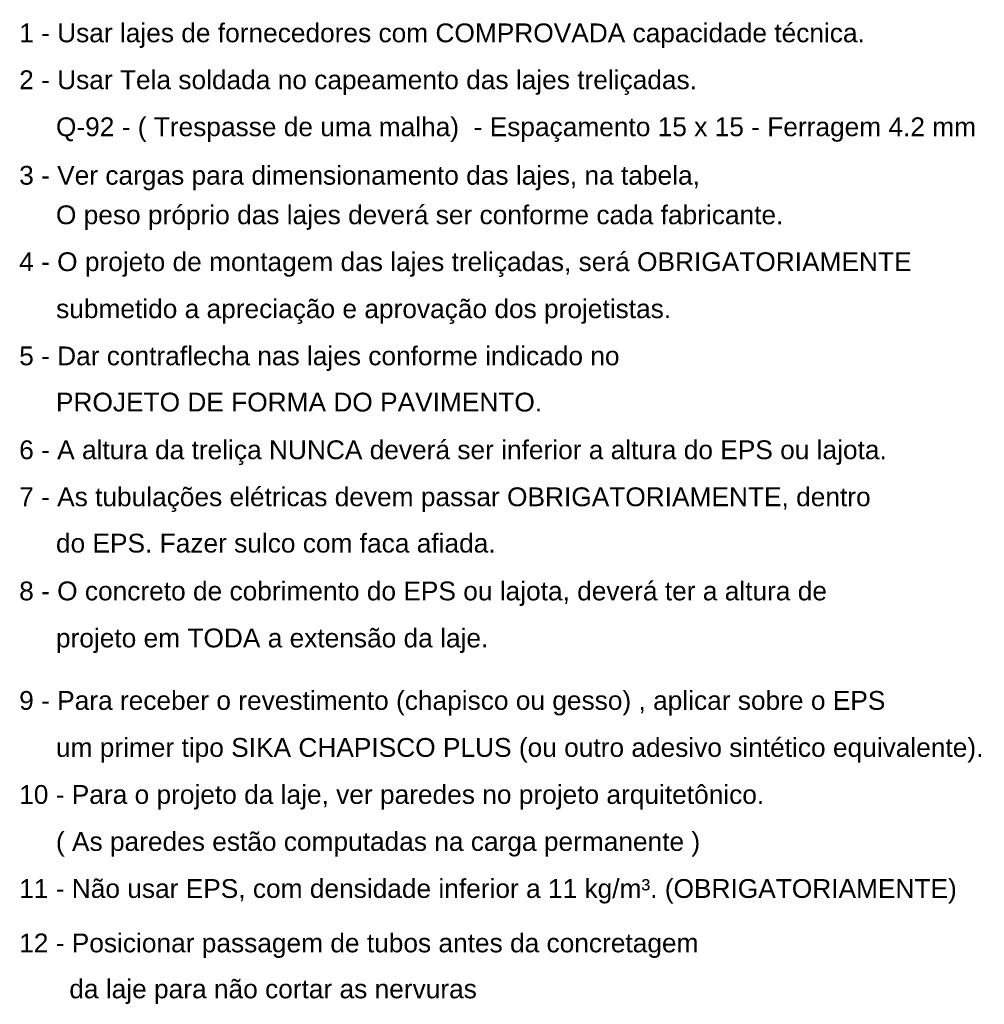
# Model space of a CAD drawing. Header units: millimetres. Extents: x 1434 to 2277, y -793 to -278.
# Tile 28 of 111: x 1756 to 1770, y -596 to -581. Entities that reach past the tile are written whole.
import ezdxf

# ---------------------------------------------------------------- set-up
doc = ezdxf.new("R2010")
doc.units = ezdxf.units.MM
doc.linetypes.add('NULL', pattern=[0])
doc.layers.add('7', color=1, linetype='Continuous')
doc.styles.add('ARIAL', font='arial.ttf')

msp = doc.modelspace()

# ---------------------------------------------------------------- texts
at = {"layer": '7', "color": 7, "linetype": 'NULL', "char_height": 0.288, "attachment_point": 7, "line_spacing_factor": 0.9, "style": 'ARIAL'}
for s, insert, width in [('1 - Usar lajes de fornecedores com COMPROVADA capacidade técnica.', (1755.638, -581.6439), 89.856), ('2 - Usar Tela soldada no capeamento das lajes treliçadas.', (1755.638, -582.3639), 78.7968), ('Q-92 - ( Trespasse de uma malha)  - Espaçamento 15 x 15 - Ferragem 4.2 mm', (1756.2008, -583.0839), 95.3856), ('3 - Ver cargas para dimensionamento das lajes, na tabela,', (1755.638, -583.8249), 78.7968), ('O peso próprio das lajes deverá ser conforme cada fabricante.', (1756.2008, -584.4299), 84.3264), ('4 - O projeto de montagem das lajes treliçadas, será OBRIGATORIAMENTE', (1755.638, -585.1499), 95.3856), ('submetido a apreciação e aprovação dos projetistas.', (1756.2032, -585.8699), 70.5024), ('5 - Dar contraflecha nas lajes conforme indicado no ', (1755.638, -586.5899), 71.8848), ('PROJETO DE FORMA DO PAVIMENTO.', (1756.2008, -587.2149), 38.7072), ('6 - A altura da treliça NUNCA deverá ser inferior a altura do EPS ou lajota.', (1755.638, -588.0299), 105.0624), ('7 - As tubulações elétricas devem passar OBRIGATORIAMENTE, dentro', (1755.638, -588.7499), 89.856), ('do EPS. Fazer sulco com faca afiada.', (1756.2008, -589.3749), 49.7664), ('8 - O concreto de cobrimento do EPS ou lajota, deverá ter a altura de ', (1755.638, -590.1899), 96.768), ('projeto em TODA a extensão da laje.', (1756.2008, -590.9099), 48.384), ('9 - Para receber o revestimento (chapisco ou gesso) , aplicar sobre o EPS', (1755.638, -591.8661), 102.2976), ('um primer tipo SIKA CHAPISCO PLUS (ou outro adesivo sintético equivalente).', (1756.2008, -592.5861), 59.4432), ('10 - Para o projeto da laje, ver paredes no projeto arquitetônico.', (1755.638, -593.3061), 92.6208), ('( As paredes estão computadas na carga permanente )', (1756.2008, -594.0261), 70.5024), ('11 - Não usar EPS, com densidade inferior a 11 kg/m³. (OBRIGATORIAMENTE)', (1755.638, -594.7461), 99.5328), ('12 - Posicionar passagem de tubos antes da concretagem', (1755.638, -595.5793), 74.6496), ('da laje para não cortar as nervuras', (1756.4051, -596.2832), 48.384)]:
    msp.add_mtext(s, dxfattribs=dict(at, insert=insert, width=width))

doc.saveas('drawing.dxf')
